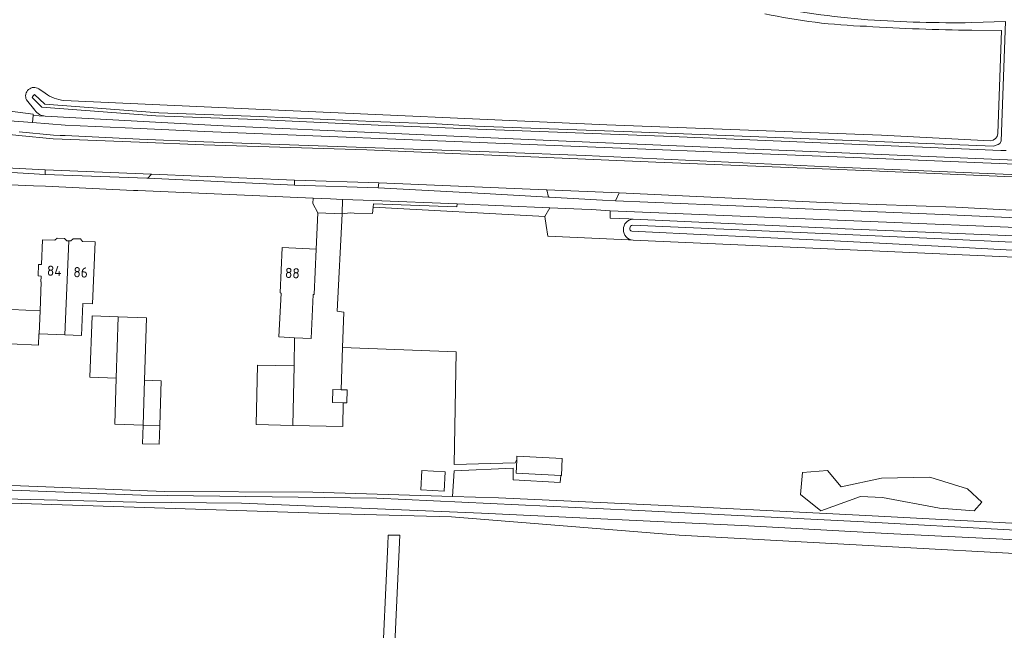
# Model space of a CAD drawing. Extents: x 168026 to 168874, y 448609 to 449769.
# Tile 35 of 39: x 168315 to 168489, y 449507 to 449614. Entities that reach past the tile are written whole.
import ezdxf
from ezdxf.enums import TextEntityAlignment as Align

# ---------------------------------------------------------------- set-up
doc = ezdxf.new("R2010")
doc.units = 0
for name, color, linetype, lineweight in [('B-WE-OG-TERREIN_CULTUURSCHEIDING-GV', 252, 'Continuous', 5), ('B-WE-OG-TERREIN_ERF-GV', 252, 'Continuous', 5), ('B-WE-OG-WATER_SLOOT-GV', 252, 'Continuous', 5), ('B-WE-VH-VERHARDING_ASFALT-GV', 252, 'Continuous', 5), ('B-WE-VH-VERHARDING_BETONSTRAATSTEEN-GV', 252, 'Continuous', 5), ('B-WE-VH-VERHARDING_GRASBETONSTEEN-GV', 252, 'Continuous', 5), ('B-WE-VH-VERHARDING_TEGEL-GV', 252, 'Continuous', 5), ('vervallen-WE-GR-BOUWLAND-GV', 252, 'Continuous', 5), ('vervallen-WE-GR-GRAS-GV', 252, 'Continuous', 5), ('vervallen-WE-OG-TERREIN_CULTUURSCHEIDING-GV', 252, 'Continuous', 5), ('vervallen-WE-OG-TERREIN_ERF-GV', 252, 'Continuous', 5), ('vervallen-WE-OG-TOPOGRAFIE_BEBOUWING-GV', 1, 'Continuous', 18), ('vervallen-WE-OG-TOPOGRAFIE_BEBOUWING-T18', 7, 'Continuous', 5), ('vervallen-WE-OG-TOPOGRAFIE_BEBOUWING_LOODS-GV', 1, 'Continuous', 18), ('vervallen-WE-OG-WATER_SLOOT-GV', 252, 'Continuous', 5), ('vervallen-WE-VH-VERHARDING_BETONSTRAATSTEEN-GV', 252, 'Continuous', 5), ('vervallen-WE-VH-VERHARDING_TEGEL-GV', 252, 'Continuous', 5)]:
    doc.layers.add(name, color=color, linetype=linetype, lineweight=lineweight)
doc.styles.add('NLCS-ISO-ANNOTATIEF-T18', font='NLCS-ISO.ttf', dxfattribs={"height": 1.8})

msp = doc.modelspace()

# ---------------------------------------------------------------- linework, layer by layer
at = {"layer": 'B-WE-OG-TERREIN_CULTUURSCHEIDING-GV', "flags": 128}
for points in [[(168408.846, 449593.073), (168351.051, 449595.616), (168319.636, 449597.367), (168317.494, 449597.486), (168317.369, 449596.213), (168323.134, 449595.787), (168336.37, 449595.18), (168347.72, 449594.64), (168459.453, 449590.192), (168518.01, 449587.767), (168540.61, 449586.806), (168635.975, 449582.38), (168666.729, 449581.018), (168667.182, 449582.447), (168667.372, 449583.047), (168666.638, 449583.037), (168666.63, 449582.479), (168666.622, 449581.894), (168584.82, 449585.502), (168510.341, 449588.777)], [(168363.649, 449586.056), (168338.36, 449587.087), (168337.735, 449586.372), (168363.628, 449585.187)], [(168378.491, 449585.586), (168378.418, 449584.693), (168397.099, 449583.669), (168408.48, 449583.053), (168408.2, 449584.352), (168408.059, 449584.358)], [(168609.206, 449575.12), (168609.24, 449576.132), (168589.167, 449576.584), (168573.14, 449577.274), (168548.695, 449578.321), (168520.229, 449579.387), (168501.334, 449580.137), (168480.364, 449581.268), (168466.367, 449581.724), (168455.796, 449582.149), (168420.939, 449583.836), (168420.315, 449582.426), (168437.404, 449581.678), (168457.897, 449580.807), (168476.684, 449580.032), (168506.773, 449578.705), (168520.567, 449578.147), (168541.239, 449577.282), (168571.467, 449576.113), (168590.818, 449575.179), (168600.464, 449574.96)]]:
    msp.add_lwpolyline(points, close=True, dxfattribs=at)
at = {"layer": 'B-WE-OG-TERREIN_ERF-GV', "flags": 128}
for points in [[(168315.524, 449647.489), (168315.457, 449647.449), (168313.782, 449645.367), (168312.302, 449643.095), (168310.759, 449640.068), (168309.777, 449637.546), (168309.53, 449636.752), (168308.35, 449632.723), (168307.623, 449629.915), (168306.713, 449625.55), (168305.623, 449619.772), (168304.316, 449608.916), (168303.211, 449599.191), (168304.449, 449599.136), (168304.437, 449598.787), (168306.677, 449598.671), (168308.216, 449598.595), (168313.431, 449598.21), (168317.514, 449597.694), (168317.494, 449597.486), (168319.636, 449597.367)], [(168487.785, 449594.275), (168488.438, 449612.444), (168483.199, 449612.502)], [(168318.511, 449602.174), (168319.635, 449601.38)], [(168317.796, 449598.379), (168316.323, 449600.246)], [(168322.922, 449600.134), (168355.484, 449598.614), (168418.764, 449595.803), (168467.233, 449594.007)], [(168467.233, 449594.007), (168486.455, 449592.998)]]:
    msp.add_lwpolyline(points, dxfattribs=at)
at = {"layer": 'B-WE-OG-TERREIN_ERF-GV'}
for points in [[(168464.59, 449613.21, -0.0441168), (168446.638, 449615.434)], [(168483.199, 449612.502, -0.0119308), (168464.59, 449613.21)], [(168316.323, 449600.246, -0.7613586), (168318.511, 449602.174)], [(168319.635, 449601.38, 0.1423383), (168322.922, 449600.134)], [(168319.636, 449597.367, -0.2259875), (168317.796, 449598.379)], [(168486.455, 449592.998, 0.3892941), (168487.785, 449594.275)]]:
    msp.add_lwpolyline(points, format="xyb", dxfattribs=at)
at = {"layer": 'B-WE-OG-WATER_SLOOT-GV'}
for points in [[(168464.855, 449614.379, -0.0347304), (168445.913, 449617.113)], [(168445.913, 449617.113, 0.0347304), (168464.855, 449614.379)], [(168446.638, 449615.434, 0.0441168), (168464.59, 449613.21)], [(168483.178, 449613.861, -0.0208484), (168464.855, 449614.379)], [(168464.855, 449614.379, 0.0208484), (168483.178, 449613.861)], [(168464.59, 449613.21, 0.0119308), (168483.199, 449612.502)], [(168318.511, 449602.174, 0.7613586), (168316.323, 449600.246)], [(168322.922, 449600.134, -0.1423383), (168319.635, 449601.38)], [(168317.796, 449598.379, 0.2259875), (168319.636, 449597.367)], [(168487.785, 449594.275, -0.3892941), (168486.455, 449592.998)]]:
    msp.add_lwpolyline(points, format="xyb", dxfattribs=at)
at = {"layer": 'B-WE-OG-WATER_SLOOT-GV', "flags": 128}
for points in [[(168489.287, 449591.257), (168488.332, 449591.298), (168428.769, 449593.84), (168395.99, 449595.046), (168388.837, 449595.35), (168378.388, 449595.768), (168356.947, 449596.757), (168339.147, 449597.426), (168319.039, 449598.959), (168317.325, 449600.669), (168317.525, 449600.919), (168317.746, 449601.195), (168319.539, 449599.468), (168339.661, 449597.933), (168357.461, 449597.264), (168378.899, 449596.343), (168388.676, 449595.967), (168395.606, 449595.573), (168424.89, 449594.523), (168486.996, 449592.05), (168487.869, 449592.368), (168488.17, 449592.525), (168488.39, 449592.921), (168489.151, 449614.067), (168483.178, 449613.861)], [(168483.178, 449613.861), (168489.151, 449614.067), (168488.39, 449592.921), (168488.17, 449592.525), (168487.869, 449592.368), (168486.996, 449592.05), (168424.89, 449594.523), (168395.606, 449595.573), (168388.676, 449595.967), (168378.899, 449596.343), (168357.461, 449597.264), (168339.661, 449597.933), (168319.539, 449599.468), (168317.746, 449601.195), (168317.525, 449600.919), (168317.325, 449600.669), (168319.039, 449598.959), (168339.147, 449597.426), (168356.947, 449596.757), (168378.388, 449595.768), (168388.837, 449595.35), (168395.99, 449595.046), (168428.769, 449593.84), (168488.332, 449591.298), (168489.287, 449591.257)], [(168483.199, 449612.502), (168488.438, 449612.444), (168487.785, 449594.275)], [(168319.635, 449601.38), (168318.511, 449602.174)], [(168316.323, 449600.246), (168317.796, 449598.379)], [(168486.455, 449592.998), (168467.233, 449594.007), (168418.764, 449595.803), (168355.484, 449598.614), (168322.922, 449600.134)], [(168319.636, 449597.367), (168351.051, 449595.616), (168408.846, 449593.073), (168510.341, 449588.777), (168584.82, 449585.502), (168666.622, 449581.894)]]:
    msp.add_lwpolyline(points, dxfattribs=at)
at = {"layer": 'B-WE-VH-VERHARDING_ASFALT-GV', "flags": 128}
for points in [[(168540.408, 449584.312), (168527.052, 449584.822), (168490.455, 449586.611), (168464.125, 449587.741), (168427.425, 449589.25), (168376.391, 449591.404), (168347.62, 449592.3), (168336.26, 449592.73), (168322.623, 449593.302), (168321.051, 449593.371), (168314.966, 449593.925), (168311.623, 449594.313), (168308.295, 449594.61), (168304.955, 449594.761), (168284.051, 449595.712), (168283.435, 449589.667), (168303.198, 449588.782), (168304.354, 449588.73)], [(168304.693, 449588.628), (168319.623, 449587.885), (168338.36, 449587.087), (168363.649, 449586.056), (168378.491, 449585.586), (168408.059, 449584.358), (168408.2, 449584.352), (168420.939, 449583.836), (168455.796, 449582.149), (168466.367, 449581.724), (168480.364, 449581.268), (168501.334, 449580.137), (168520.229, 449579.387), (168548.695, 449578.321), (168573.14, 449577.274), (168589.167, 449576.584), (168609.24, 449576.132), (168617.359, 449575.759), (168625.189, 449575.401), (168637.865, 449574.703), (168643.285, 449574.432), (168686.46, 449572.238), (168686.81, 449577.633), (168540.408, 449584.312)]]:
    msp.add_lwpolyline(points, dxfattribs=at)
at = {"layer": 'B-WE-VH-VERHARDING_BETONSTRAATSTEEN-GV', "flags": 128}
for points in [[(168304.437, 449598.787), (168284.453, 449599.689), (168284.292, 449598.107), (168304.45, 449597.197), (168317.369, 449596.213), (168317.494, 449597.486), (168317.514, 449597.694), (168313.431, 449598.21), (168308.216, 449598.595), (168306.677, 449598.671)], [(168338.36, 449587.087), (168319.623, 449587.885), (168319.605, 449587.076), (168337.553, 449586.38), (168337.735, 449586.372)], [(168378.418, 449584.693), (168378.491, 449585.586), (168363.649, 449586.056), (168363.628, 449585.187)], [(168420.315, 449582.426), (168420.939, 449583.836), (168408.2, 449584.352), (168408.48, 449583.053), (168408.658, 449583.044), (168418.011, 449582.527)]]:
    msp.add_lwpolyline(points, close=True, dxfattribs=at)
msp.add_lwpolyline([(168304.91, 449588.18), (168304.897, 449587.92), (168319.605, 449587.076), (168319.623, 449587.885), (168304.693, 449588.628)], dxfattribs=at)
at = {"layer": 'B-WE-VH-VERHARDING_GRASBETONSTEEN-GV', "flags": 128}
for points in [[(168314.966, 449593.925), (168321.051, 449593.371), (168322.623, 449593.302), (168336.26, 449592.73), (168347.62, 449592.3), (168376.391, 449591.404), (168427.425, 449589.25), (168464.125, 449587.741), (168490.455, 449586.611), (168527.052, 449584.822), (168540.408, 449584.312), (168686.81, 449577.633)], [(168641.197, 449580.319), (168540.458, 449584.926), (168457.95, 449588.416), (168414.948, 449590.398), (168399.698, 449590.968), (168347.64, 449592.84), (168336.28, 449593.3), (168323.121, 449593.923), (168322.273, 449593.951), (168321.089, 449594.003), (168315.04, 449594.554)]]:
    msp.add_lwpolyline(points, dxfattribs=at)
at = {"layer": 'B-WE-VH-VERHARDING_TEGEL-GV', "flags": 128}
for points in [[(168635.975, 449582.38), (168540.61, 449586.806), (168518.01, 449587.767), (168459.453, 449590.192), (168347.72, 449594.64), (168336.37, 449595.18), (168323.134, 449595.787), (168317.369, 449596.213), (168304.45, 449597.197)], [(168315.04, 449594.554), (168321.089, 449594.003), (168322.273, 449593.951), (168323.121, 449593.923), (168336.28, 449593.3), (168347.64, 449592.84), (168399.698, 449590.968), (168414.948, 449590.398), (168457.95, 449588.416), (168540.458, 449584.926), (168641.197, 449580.319)], [(168625.094, 449574.44), (168617.299, 449574.808), (168612.219, 449575.083), (168609.206, 449575.12), (168600.464, 449574.96), (168590.818, 449575.179), (168571.467, 449576.113), (168541.239, 449577.282), (168520.567, 449578.147), (168506.773, 449578.705), (168476.684, 449580.032), (168457.897, 449580.807), (168437.404, 449581.678), (168420.315, 449582.426), (168418.011, 449582.527), (168408.658, 449583.044), (168408.48, 449583.053), (168397.099, 449583.669), (168378.418, 449584.693), (168363.628, 449585.187), (168337.735, 449586.372), (168337.553, 449586.38), (168319.605, 449587.076), (168304.897, 449587.92)]]:
    msp.add_lwpolyline(points, dxfattribs=at)
at = {"layer": 'vervallen-WE-GR-BOUWLAND-GV', "flags": 128}
for points in [[(168690.047, 449478.939), (168690.508, 449485.306), (168692.027, 449506.278), (168690.157, 449510.142), (168677.008, 449510.048), (168640.818, 449511.664), (168594.296, 449514.284), (168558.249, 449517.514), (168530.589, 449517.942), (168431.531, 449523.389), (168391.337, 449526.639), (168371.531, 449527.111), (168300.866, 449529.434)], [(168377.856, 449473.234), (168380.113, 449521.699), (168380.192, 449523.386), (168382.253, 449523.386), (168379.992, 449474.845)]]:
    msp.add_lwpolyline(points, dxfattribs=at)
at = {"layer": 'vervallen-WE-GR-GRAS-GV', "flags": 128}
msp.add_lwpolyline([(168467.273, 449533.431), (168460.125, 449531.899), (168457.742, 449534.793), (168453.317, 449534.452), (168452.976, 449530.537), (168456.55, 449527.644), (168463.529, 449530.197), (168467.443, 449530.027), (168477.485, 449528.155), (168483.613, 449527.644), (168484.974, 449529.176), (168482.421, 449531.559), (168475.783, 449533.601)], close=True, dxfattribs=at)
at = {"layer": 'vervallen-WE-OG-TERREIN_CULTUURSCHEIDING-GV', "flags": 128}
for points in [[(168573.957, 449568.768), (168423.389, 449575.457), (168422.574, 449575.493), (168408.37, 449576.179), (168408.03, 449578.046), (168407.801, 449579.651), (168377.503, 449581.257), (168377.399, 449580.137), (168374.164, 449580.246), (168373.48, 449580.269), (168372.023, 449580.077), (168371.163, 449562.93), (168372.367, 449562.755), (168372.128, 449556.481), (168392.146, 449555.762), (168391.813, 449535.846), (168402.565, 449536.116), (168402.801, 449536.628), (168402.868, 449536.628), (168402.901, 449537.3), (168410.902, 449536.908), (168410.755, 449533.912), (168410.626, 449533.918), (168410.516, 449532.68), (168402.249, 449533.119), (168402.21, 449535.209), (168391.813, 449534.735), (168391.547, 449530.199), (168399.658, 449529.947), (168432.931, 449528.423), (168464.458, 449526.83), (168499.209, 449525.027)], [(168408.731, 449581.165), (168407.801, 449579.651), (168408.03, 449578.046), (168408.37, 449576.179), (168422.574, 449575.493), (168423.389, 449575.457)], [(168423.391, 449579.179), (168422.644, 449579.214), (168419.371, 449579.333), (168419.342, 449580.657), (168416.067, 449580.85), (168414.381, 449580.924), (168408.731, 449581.165)]]:
    msp.add_lwpolyline(points, dxfattribs=at)
for points in [[(168408.731, 449581.165), (168392.338, 449581.871), (168392.301, 449581.363), (168377.561, 449581.893), (168377.503, 449581.257), (168407.801, 449579.651)], [(168611.19, 449572.92), (168610.959, 449572.927), (168599.728, 449572.972), (168595.996, 449573.113), (168539.788, 449575.688), (168419.342, 449580.657), (168419.371, 449579.333), (168422.644, 449579.214), (168423.391, 449579.179), (168460.843, 449577.443), (168535.977, 449574.314), (168607.105, 449571.515), (168611.159, 449571.787)], [(168475.783, 449533.601), (168482.421, 449531.559), (168484.974, 449529.176), (168483.613, 449527.644), (168477.485, 449528.155), (168467.443, 449530.027), (168463.529, 449530.197), (168456.55, 449527.644), (168452.976, 449530.537), (168453.317, 449534.452), (168457.742, 449534.793), (168460.125, 449531.899), (168467.273, 449533.431)]]:
    msp.add_lwpolyline(points, close=True, dxfattribs=at)
at = {"layer": 'vervallen-WE-OG-TERREIN_CULTUURSCHEIDING-GV'}
msp.add_lwpolyline([(168423.389, 449575.457, -0.9151006), (168423.391, 449579.179)], format="xyb", dxfattribs=at)
at = {"layer": 'vervallen-WE-OG-TERREIN_ERF-GV', "flags": 128}
for points in [[(168309.197, 449532.313), (168340.662, 449531.091), (168366.892, 449530.962), (168391.547, 449530.199), (168391.813, 449534.735), (168402.21, 449535.209), (168402.249, 449533.119), (168410.516, 449532.68), (168410.626, 449533.918), (168402.754, 449534.304), (168402.868, 449536.628), (168402.801, 449536.628), (168402.565, 449536.116), (168391.813, 449535.846), (168392.146, 449555.762), (168372.128, 449556.481), (168371.845, 449549.047), (168372.885, 449549.014), (168372.92, 449549.013), (168372.848, 449546.722), (168372.249, 449546.741), (168372.161, 449542.568), (168363.325, 449542.754), (168356.881, 449542.89), (168357.103, 449553.386), (168363.547, 449553.25), (168363.652, 449558.228), (168360.882, 449558.36), (168361.25, 449566.121), (168361.081, 449566.129), (168361.461, 449574.14), (168367.464, 449573.855), (168367.769, 449580.279), (168366.889, 449581.922), (168366.925, 449582.844), (168335.992, 449584.208), (168335.221, 449584.244), (168331.577, 449584.412), (168319.679, 449584.961), (168317.571, 449585.058), (168305.424, 449585.556)], [(168313.65, 449563.206), (168318.714, 449563.006), (168318.915, 449568.101), (168318.855, 449568.103), (168318.895, 449569.112), (168318.379, 449569.132), (168318.457, 449571.161), (168318.975, 449571.141), (168319.148, 449575.518), (168321.348, 449575.431), (168321.744, 449575.828), (168323.054, 449575.776), (168323.413, 449575.35), (168323.773, 449575.335), (168324.133, 449575.321), (168324.532, 449575.718), (168325.852, 449575.666), (168326.194, 449575.24), (168328.431, 449575.151), (168327.997, 449564.188), (168326.279, 449564.255), (168326.057, 449558.643), (168323.118, 449558.759), (168318.554, 449558.939), (168318.523, 449558.94), (168318.444, 449556.947), (168313.411, 449557.146)]]:
    msp.add_lwpolyline(points, dxfattribs=at)
for points in [[(168366.925, 449582.844), (168366.889, 449581.922), (168367.769, 449580.279), (168372.023, 449580.077), (168372.121, 449582.645), (168370.004, 449582.726)], [(168372.367, 449562.755), (168371.163, 449562.93), (168372.023, 449580.077), (168367.769, 449580.279), (168367.464, 449573.855), (168367.084, 449565.844), (168366.914, 449565.852), (168366.546, 449558.091), (168363.652, 449558.228), (168363.547, 449553.25), (168363.325, 449542.754), (168372.161, 449542.568), (168372.249, 449546.741), (168370.319, 449546.801), (168370.391, 449549.092), (168371.845, 449549.047), (168372.128, 449556.481)], [(168336.908, 449542.823), (168331.891, 449542.983), (168332.15, 449551.096), (168327.485, 449551.245), (168327.913, 449562.069), (168332.495, 449561.923), (168337.512, 449561.763), (168337.16, 449550.733), (168340.11, 449550.639), (168339.858, 449542.729), (168339.753, 449539.421), (168336.803, 449539.515)], [(168386.095, 449534.804), (168390.219, 449534.574), (168390.029, 449531.169), (168385.905, 449531.399)]]:
    msp.add_lwpolyline(points, close=True, dxfattribs=at)
at = {"layer": 'vervallen-WE-OG-TOPOGRAFIE_BEBOUWING-GV', "flags": 128}
for points in [[(168323.118, 449558.759), (168323.773, 449575.335), (168323.413, 449575.35), (168323.054, 449575.776), (168321.744, 449575.828), (168321.348, 449575.431), (168319.148, 449575.518), (168318.975, 449571.141), (168318.457, 449571.161), (168318.379, 449569.132), (168318.895, 449569.112), (168318.855, 449568.103), (168318.915, 449568.101), (168318.714, 449563.006), (168318.554, 449558.939)], [(168323.773, 449575.335), (168323.118, 449558.759), (168326.057, 449558.643), (168326.279, 449564.255), (168327.997, 449564.188), (168328.431, 449575.151), (168326.194, 449575.24), (168325.852, 449575.666), (168324.532, 449575.718), (168324.133, 449575.321)], [(168367.464, 449573.855), (168361.461, 449574.14), (168361.081, 449566.129), (168361.25, 449566.121), (168360.882, 449558.36), (168363.652, 449558.228), (168366.546, 449558.091), (168366.914, 449565.852), (168367.084, 449565.844)], [(168318.714, 449563.006), (168313.65, 449563.206), (168313.411, 449557.146), (168318.444, 449556.947), (168318.523, 449558.94), (168318.554, 449558.939)], [(168337.16, 449550.733), (168337.512, 449561.763), (168332.495, 449561.923), (168332.15, 449551.096), (168331.891, 449542.983), (168336.908, 449542.823)], [(168363.325, 449542.754), (168363.547, 449553.25), (168357.103, 449553.386), (168356.881, 449542.89)], [(168372.848, 449546.722), (168372.92, 449549.013), (168372.885, 449549.014), (168371.845, 449549.047), (168370.391, 449549.092), (168370.319, 449546.801), (168372.249, 449546.741)], [(168336.908, 449542.823), (168336.803, 449539.515), (168339.753, 449539.421), (168339.858, 449542.729)], [(168410.626, 449533.918), (168410.755, 449533.912), (168410.902, 449536.908), (168402.901, 449537.3), (168402.868, 449536.628), (168402.754, 449534.304)], [(168390.029, 449531.169), (168390.219, 449534.574), (168386.095, 449534.804), (168385.905, 449531.399)]]:
    msp.add_lwpolyline(points, close=True, dxfattribs=at)
at = {"layer": 'vervallen-WE-OG-TOPOGRAFIE_BEBOUWING_LOODS-GV', "flags": 128}
for points in [[(168327.913, 449562.069), (168327.485, 449551.245), (168332.15, 449551.096), (168332.495, 449561.923)], [(168336.908, 449542.823), (168339.858, 449542.729), (168340.11, 449550.639), (168337.16, 449550.733)]]:
    msp.add_lwpolyline(points, close=True, dxfattribs=at)
at = {"layer": 'vervallen-WE-OG-WATER_SLOOT-GV'}
for points in [[(168423.391, 449579.179, 0.9151006), (168423.389, 449575.457)], [(168423.169, 449577.015, -0.7892836), (168423.286, 449578.085)], [(168423.286, 449578.085, 0.7892836), (168423.169, 449577.015)]]:
    msp.add_lwpolyline(points, format="xyb", dxfattribs=at)
at = {"layer": 'vervallen-WE-OG-WATER_SLOOT-GV', "flags": 128}
for points in [[(168611.121, 449570.361), (168611.159, 449571.787), (168607.105, 449571.515), (168535.977, 449574.314), (168460.843, 449577.443), (168423.391, 449579.179)], [(168423.286, 449578.085), (168458.227, 449576.558)], [(168609.818, 449570.4), (168587.12, 449570.661), (168555.933, 449571.998), (168515.157, 449573.923), (168477.918, 449575.68), (168458.227, 449576.558), (168423.286, 449578.085)], [(168609.822, 449569.4), (168606.521, 449569.339), (168598.061, 449569.035), (168582.051, 449569.503), (168553.781, 449570.834), (168520.825, 449572.443), (168501.153, 449573.074), (168479.557, 449574.272), (168457.697, 449575.405), (168437.702, 449576.32), (168423.169, 449577.015)], [(168423.169, 449577.015), (168437.702, 449576.32), (168457.697, 449575.405), (168479.557, 449574.272), (168501.153, 449573.074), (168520.825, 449572.443), (168553.781, 449570.834), (168582.051, 449569.503), (168598.061, 449569.035), (168606.521, 449569.339), (168609.822, 449569.4)], [(168458.227, 449576.558), (168477.918, 449575.68), (168515.157, 449573.923), (168555.933, 449571.998), (168587.12, 449570.661), (168609.818, 449570.4)], [(168423.389, 449575.457), (168573.957, 449568.768), (168607.373, 449568.124), (168610.84, 449568.795), (168611.121, 449570.361)], [(168692.865, 449485.121), (168693.712, 449500), (168694.751, 449515.96), (168696.288, 449542.983), (168697.045, 449557.028), (168697.299, 449561.752), (168695.403, 449561.872), (168694.164, 449536.734), (168692.806, 449515.639), (168639.406, 449517.382), (168634.401, 449517.55), (168628.872, 449517.701), (168592.712, 449519.853), (168588.085, 449520.11), (168546.892, 449522.398), (168499.209, 449525.027), (168464.458, 449526.83), (168432.931, 449528.423), (168399.658, 449529.947), (168391.547, 449530.199), (168366.892, 449530.962), (168340.662, 449531.091), (168309.197, 449532.313), (168300.923, 449532.793)], [(168291.248, 449530.21), (168291.198, 449529.752), (168293.033, 449529.691), (168294.097, 449532.628), (168297.247, 449532.421), (168298.694, 449531.936), (168336.57, 449530.426), (168378.139, 449529.93), (168423.175, 449527.804), (168464.106, 449525.729), (168489.866, 449524.292), (168526.088, 449522.622), (168567.299, 449519.908), (168604.268, 449517.767), (168641.361, 449515.511), (168691.537, 449513.618)], [(168691.537, 449513.618), (168641.361, 449515.511), (168604.268, 449517.767), (168567.299, 449519.908), (168526.088, 449522.622), (168489.866, 449524.292), (168464.106, 449525.729), (168423.175, 449527.804), (168378.139, 449529.93), (168336.57, 449530.426), (168298.694, 449531.936)], [(168597.726, 449516.677), (168587.914, 449517.064), (168579.743, 449517.529), (168547.542, 449518.941), (168495.909, 449522.292), (168468.252, 449523.695), (168443.762, 449525.036), (168396.636, 449527.246), (168354.28, 449529.044), (168335.735, 449529.192), (168303.09, 449530.053), (168297.968, 449529.821), (168297.612, 449529.541)], [(168297.612, 449529.541), (168300.866, 449529.434), (168371.531, 449527.111), (168391.337, 449526.639), (168431.531, 449523.389), (168530.589, 449517.942), (168558.249, 449517.514), (168594.296, 449514.284), (168640.818, 449511.664), (168677.008, 449510.048), (168690.157, 449510.142), (168692.027, 449506.278), (168690.508, 449485.306)], [(168303.09, 449530.053), (168335.735, 449529.192), (168354.28, 449529.044), (168396.636, 449527.246), (168443.762, 449525.036), (168468.252, 449523.695), (168495.909, 449522.292), (168547.542, 449518.941), (168579.743, 449517.529), (168587.914, 449517.064), (168597.726, 449516.677)], [(168379.992, 449474.845), (168382.253, 449523.386), (168380.192, 449523.386), (168380.113, 449521.699), (168377.856, 449473.234)]]:
    msp.add_lwpolyline(points, dxfattribs=at)
at = {"layer": 'vervallen-WE-VH-VERHARDING_BETONSTRAATSTEEN-GV', "flags": 128}
msp.add_lwpolyline([(168392.338, 449581.871), (168377.582, 449582.436), (168372.121, 449582.645), (168372.023, 449580.077), (168373.48, 449580.269), (168374.164, 449580.246), (168377.399, 449580.137), (168377.503, 449581.257), (168377.561, 449581.893), (168392.301, 449581.363)], close=True, dxfattribs=at)
at = {"layer": 'vervallen-WE-VH-VERHARDING_TEGEL-GV', "flags": 128}
for points in [[(168292.691, 449586.27), (168295.702, 449586.128), (168300.348, 449585.908), (168305.424, 449585.556), (168317.571, 449585.058), (168319.679, 449584.961), (168331.577, 449584.412), (168335.221, 449584.244), (168335.992, 449584.208), (168366.925, 449582.844), (168370.004, 449582.726), (168372.121, 449582.645), (168377.582, 449582.436)], [(168377.582, 449582.436), (168392.338, 449581.871), (168408.731, 449581.165), (168414.381, 449580.924), (168416.067, 449580.85), (168419.342, 449580.657), (168539.788, 449575.688), (168595.996, 449573.113), (168599.728, 449572.972), (168610.959, 449572.927), (168611.19, 449572.92), (168613.563, 449572.851), (168614.131, 449572.835), (168628.17, 449572.172), (168632.375, 449571.921), (168635.085, 449571.607), (168641.424, 449570.997), (168666.639, 449569.826), (168694.996, 449568.548)]]:
    msp.add_lwpolyline(points, dxfattribs=at)

# ---------------------------------------------------------------- texts
at = {"layer": 'vervallen-WE-OG-TOPOGRAFIE_BEBOUWING-T18', "style": 'NLCS-ISO-ANNOTATIEF-T18'}
for s, rotation, p in [('84', 357.8, (168321.227, 449570.037)), ('86', 357.7, (168325.881, 449569.781)), ('88', 357.3, (168363.26, 449569.642))]:
    msp.add_text(s, height=1.8, rotation=rotation, dxfattribs=at).set_placement(p, align=Align.MIDDLE)

doc.saveas('drawing.dxf')
